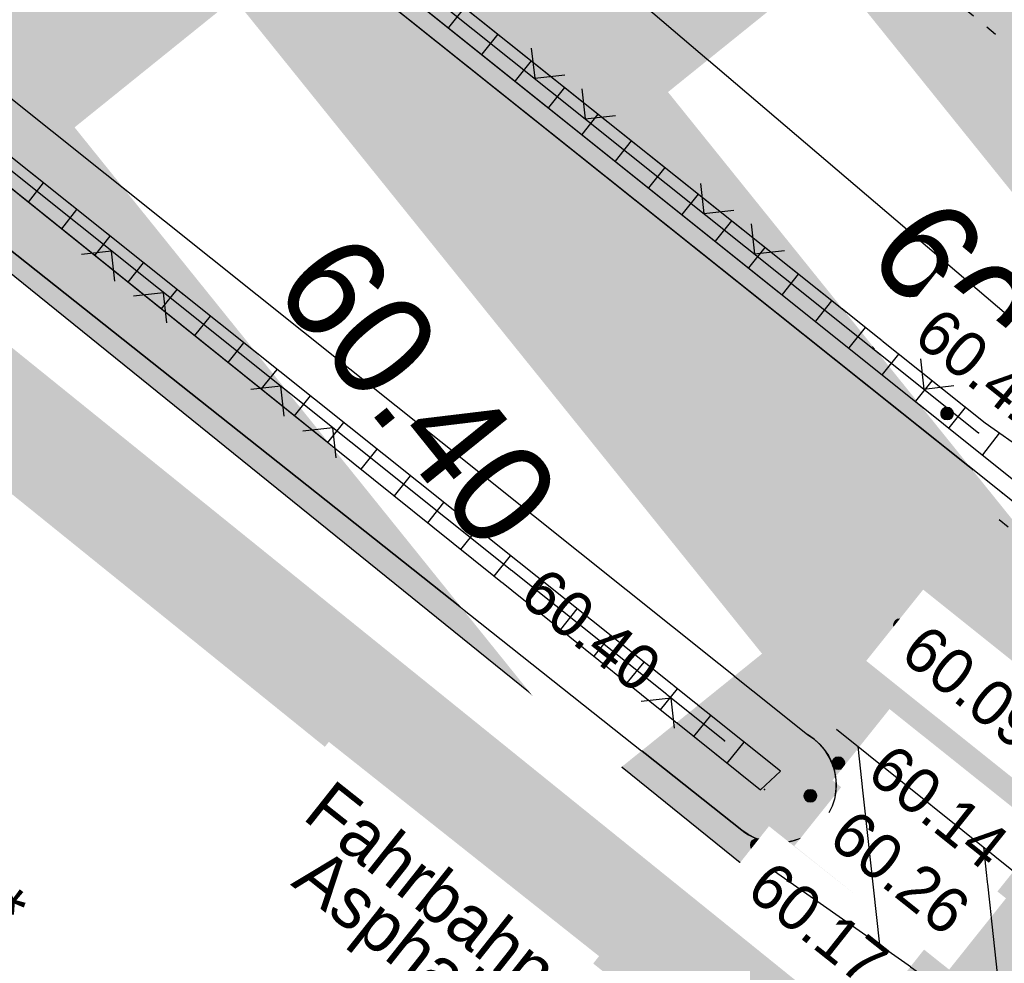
# Model space of a CAD drawing. Header units: millimetres. Extents: x 32365810 to 32368499, y 5620272 to 5622478.
# Tile 118 of 249: x 32366668.85 to 32366677.49, y 5620662.45 to 5620670.73. Entities that reach past the tile are written whole.
import ezdxf

# ---------------------------------------------------------------- set-up
doc = ezdxf.new("R2010")
doc.units = ezdxf.units.MM
for name, pattern in [('1000.100', [0]), ('1000.104', [0.225, 0.075, -0.15]), ('1000.110', [0]), ('1000.196', [0.225, 0.075, -0.15]), ('1000.210', [0]), ('1000.300', [0]), ('GELTUNGSBEREICH', [8.5, 7, -1.5])]:
    doc.linetypes.add(name, pattern=pattern)
doc.layers.get('0').update_dxf_attribs({"color": 1, "linetype": 'CONTINUOUS'})
for name, color, linetype in [('_K_Höhen_ gemessen (NHN)', 251, 'CONTINUOUS'), ('_K_Siedlungsflächen - Bauwerke u. Einrichtungen', 251, 'CONTINUOUS'), ('_K_Topographie_ örtl. Aufnahme', 251, 'CONTINUOUS'), ('GELTUNGSBEREICH_B', 7, 'CONTINUOUS'), ('UMGR_GELTUNGSBEREICH', 7, 'CONTINUOUS'), ('UMGR_STRASSENVERKEHRSFLÄCHE', 7, 'CONTINUOUS')]:
    doc.layers.add(name, color=color, linetype=linetype)
for name, color, linetype, transparency in [('Beschriftung Kanalbestand (AMT 66)', 7, 'CONTINUOUS', 0.75), ('Beschriftung Topographie', 7, 'CONTINUOUS', 0.75), ('EFB-_ Dachhöhen Bestandsgebäude (NHN)', 7, 'CONTINUOUS', 0.75), ('Fahrbahnmarkierung', 7, 'CONTINUOUS', 0.75), ('Höhen_ gemessen (NHN)', 7, 'CONTINUOUS', 0.75), ('Höhentexte_ gemessen (NHN)', 7, 'CONTINUOUS', 0.75), ('Leitungen Kanalbestand (AMT 66)', 7, 'CONTINUOUS', 0.75), ('Siedlungsflächen - Bauwerke u. Einrichtungen', 51, 'CONTINUOUS', 0.75), ('Topgraphie_ weitere örtliche Aufnahme', 7, 'CONTINUOUS', 0.75), ('Topographie_ örtl. Aufnahme', 7, 'CONTINUOUS', 0.75)]:
    doc.layers.add(name, color=color, linetype=linetype, transparency=transparency)
doc.layers.add('STRASSENVERKEHRSFLÄCHE_FA', color=7, linetype='CONTINUOUS', true_color=0xfff5bf)
doc.styles.add('Beschriftung Topographie_ blau', font='GOTHIC.TTF')
doc.styles.add('Höhe NHN_ gemessen_ blau', font='GOTHIC.TTF')
doc.styles.add('Höhe NHN_ gemessen_ schwarz', font='GOTHIC.TTF')
doc.styles.add('Kanal Mischwasser_ Beschriftung allgemein_ dünn_ lila', font='GOTHIC.TTF')

# ---------------------------------------------------------------- blocks, each defined once
blk = doc.blocks.new('*X1420')
at = {"color": 142, "linetype": '1000.100', "lineweight": 25, "true_color": 0x0087cd}
for p, q in [((32366169.992913, 5622030.917196), (32366169.855471, 5622030.744725)), ((32366170.285913, 5622030.683367), (32366170.148224, 5622030.510587)), ((32366170.578914, 5622030.449537), (32366170.440978, 5622030.276449)), ((32366170.871913, 5622030.215707), (32366170.733731, 5622030.04231)), ((32366171.164913, 5622029.981877), (32366171.026485, 5622029.808171)), ((32366171.457912, 5622029.748048), (32366171.319239, 5622029.574033)), ((32366171.750913, 5622029.514218), (32366171.611992, 5622029.339894)), ((32366172.043912, 5622029.280388), (32366171.904746, 5622029.105755)), ((32366172.336912, 5622029.046558), (32366172.1975, 5622028.871617)), ((32366172.629912, 5622028.812728), (32366172.490254, 5622028.637477)), ((32366172.922912, 5622028.578898), (32366172.783008, 5622028.403338)), ((32366173.215911, 5622028.345068), (32366173.075762, 5622028.1692)), ((32366173.508912, 5622028.111238), (32366173.368515, 5622027.935061)), ((32366173.801912, 5622027.877408), (32366173.661269, 5622027.700921)), ((32366174.094912, 5622027.643578), (32366173.954023, 5622027.466783)), ((32366174.387912, 5622027.409747), (32366174.246777, 5622027.232644)), ((32366174.680912, 5622027.175917), (32366174.539531, 5622026.998504)), ((32366174.973912, 5622026.942087), (32366174.832285, 5622026.764366)), ((32366175.266912, 5622026.708257), (32366175.125038, 5622026.530226)), ((32366175.559912, 5622026.474426), (32366175.417792, 5622026.296087)), ((32366175.852912, 5622026.240596), (32366175.710546, 5622026.061948)), ((32366176.145913, 5622026.006765), (32366176.003301, 5622025.827809)), ((32366176.438912, 5622025.772935), (32366176.296055, 5622025.593669)), ((32366176.731913, 5622025.539104), (32366176.588809, 5622025.35953)), ((32366177.024913, 5622025.305274), (32366176.881563, 5622025.12539)), ((32366177.317913, 5622025.071443), (32366177.174317, 5622024.891251)), ((32366177.616854, 5622024.844754), (32366177.46966, 5622024.655041)), ((32366177.923678, 5622024.629049), (32366177.731322, 5622024.445768))]:
    blk.add_line(p, q, dxfattribs=at)
blk = doc.blocks.new('*X1421')
at = {"color": 142, "linetype": '1000.100', "lineweight": 25, "true_color": 0x0087cd}
for p, q in [((32366167.345519, 5622028.279409), (32366167.474472, 5622028.440975)), ((32366167.637496, 5622028.045015), (32366167.76717, 5622028.207483)), ((32366167.929474, 5622027.810621), (32366168.059868, 5622027.973991)), ((32366168.221452, 5622027.576226), (32366168.352564, 5622027.740498)), ((32366168.51343, 5622027.341832), (32366168.645262, 5622027.507005)), ((32366168.805408, 5622027.107438), (32366168.937959, 5622027.273513)), ((32366169.097385, 5622026.873043), (32366169.230657, 5622027.040021)), ((32366169.389362, 5622026.638649), (32366169.523354, 5622026.806527)), ((32366169.68134, 5622026.404255), (32366169.816051, 5622026.573035)), ((32366169.973318, 5622026.16986), (32366170.108749, 5622026.339543)), ((32366170.265296, 5622025.935466), (32366170.401447, 5622026.10605)), ((32366170.557274, 5622025.701071), (32366170.694144, 5622025.872557)), ((32366170.849255, 5622025.466674), (32366170.987278, 5622025.638716)), ((32366171.141231, 5622025.23228), (32366171.279977, 5622025.405222)), ((32366171.433208, 5622024.997886), (32366171.572675, 5622025.171729)), ((32366171.725185, 5622024.763492), (32366171.865373, 5622024.938235)), ((32366172.017162, 5622024.529098), (32366172.158072, 5622024.704741)), ((32366172.309138, 5622024.294705), (32366172.450771, 5622024.471247)), ((32366172.601115, 5622024.060311), (32366172.74347, 5622024.237753)), ((32366172.893093, 5622023.825917), (32366173.036168, 5622024.00426)), ((32366173.185069, 5622023.591523), (32366173.328867, 5622023.770766)), ((32366173.477046, 5622023.357129), (32366173.621566, 5622023.537272)), ((32366173.769023, 5622023.122735), (32366173.914265, 5622023.303778)), ((32366174.060999, 5622022.888341), (32366174.206964, 5622023.070284)), ((32366174.352976, 5622022.653947), (32366174.499662, 5622022.836789)), ((32366174.644953, 5622022.419552), (32366174.792362, 5622022.603294)), ((32366174.936931, 5622022.185159), (32366175.085061, 5622022.3698)), ((32366175.228907, 5622021.950765), (32366175.37776, 5622022.136306)), ((32366175.520489, 5622021.716687), (32366175.698282, 5622021.880617))]:
    blk.add_line(p, q, dxfattribs=at)
blk = doc.blocks.new('S1000.97')
at = {"color": 0, "lineweight": -2}
for p, q in [((-0.5, 0.5), (0, 0)), ((0, 0), (0.5, 0.5))]:
    blk.add_line(p, q, dxfattribs=at)
blk = doc.blocks.new('S1000.15')
at = {"color": 0, "lineweight": -2}
for p, q in [((-0.5, 0.05), (-0.485, 0.1)), ((0.495, 0.05), (-0.5, 0.05)), ((-0.5, -0.05), (-0.5, 0)), ((-0.5, 0), (0.5, 0)), ((-0.485, 0.1), (0.49, 0.1)), ((-0.475, 0.15), (-0.455, 0.2)), ((0.475, 0.15), (-0.475, 0.15)), ((-0.455, 0.2), (0.455, 0.2)), ((-0.43, 0.25), (-0.4, 0.3)), ((0.43, 0.25), (-0.43, 0.25)), ((-0.4, 0.3), (0.395, 0.3)), ((-0.355, 0.35), (-0.295, 0.4)), ((0.36, 0.35), (-0.355, 0.35)), ((-0.295, 0.4), (0.3, 0.4)), ((0.22, 0.45), (-0.215, 0.45)), ((0.3, 0.4), (0.22, 0.45)), ((0.395, 0.3), (0.36, 0.35)), ((0.455, 0.2), (0.43, 0.25)), ((0.49, 0.1), (0.475, 0.15)), ((0.5, 0), (0.495, 0.05)), ((0.495, -0.05), (-0.5, -0.05)), ((-0.475, -0.15), (-0.49, -0.1)), ((-0.49, -0.1), (0.485, -0.1)), ((0.475, -0.15), (-0.475, -0.15)), ((-0.43, -0.25), (-0.455, -0.2)), ((-0.455, -0.2), (0.46, -0.2)), ((0.425, -0.25), (-0.43, -0.25)), ((-0.355, -0.35), (-0.4, -0.3)), ((-0.4, -0.3), (0.395, -0.3)), ((0.345, -0.35), (-0.355, -0.35)), ((-0.205, -0.45), (-0.29, -0.4)), ((-0.29, -0.4), (0.285, -0.4)), ((0.2, -0.45), (-0.205, -0.45)), ((0.285, -0.4), (0.345, -0.35)), ((0.395, -0.3), (0.425, -0.25)), ((0.46, -0.2), (0.475, -0.15)), ((0.485, -0.1), (0.495, -0.05))]:
    blk.add_line(p, q, dxfattribs=at)
blk.add_circle((0, 0), 0.5, dxfattribs=at)
blk = doc.blocks.new('*X977')
at = {"color": 253, "linetype": '1000.210', "lineweight": 25, "true_color": 0x999999}
for p, q in [((32366176.568608, 5622020.355713), (32366176.377248, 5622022.097844)), ((32366177.658778, 5622019.589572), (32366177.480455, 5622021.213008)), ((32366178.748947, 5622018.823431), (32366178.583663, 5622020.328173)), ((32366179.839117, 5622018.05729), (32366179.68687, 5622019.443337)), ((32366180.929286, 5622017.29115), (32366180.790077, 5622018.558502)), ((32366182.019456, 5622016.525009), (32366181.893284, 5622017.673666)), ((32366183.109625, 5622015.758868), (32366182.996492, 5622016.788831))]:
    blk.add_line(p, q, dxfattribs=at)
blk = doc.blocks.new('*X997')
at = {"color": 142, "linetype": '1000.100', "lineweight": 25, "true_color": 0x0087cd}
for p, q in [((32366172.922912, 5622028.578898), (32366172.783008, 5622028.403338)), ((32366173.215911, 5622028.345068), (32366173.075762, 5622028.1692)), ((32366173.508912, 5622028.111238), (32366173.368515, 5622027.935061)), ((32366173.801912, 5622027.877408), (32366173.661269, 5622027.700921)), ((32366174.094912, 5622027.643578), (32366173.954023, 5622027.466783)), ((32366174.387912, 5622027.409747), (32366174.246777, 5622027.232644)), ((32366174.680912, 5622027.175917), (32366174.539531, 5622026.998504)), ((32366174.973912, 5622026.942087), (32366174.832285, 5622026.764366)), ((32366175.266912, 5622026.708257), (32366175.125038, 5622026.530226)), ((32366175.559912, 5622026.474426), (32366175.417792, 5622026.296087)), ((32366175.852912, 5622026.240596), (32366175.710546, 5622026.061948)), ((32366176.145913, 5622026.006765), (32366176.003301, 5622025.827809)), ((32366176.438912, 5622025.772935), (32366176.296055, 5622025.593669)), ((32366176.731913, 5622025.539104), (32366176.588809, 5622025.35953)), ((32366177.024913, 5622025.305274), (32366176.881563, 5622025.12539)), ((32366177.317913, 5622025.071443), (32366177.174317, 5622024.891251)), ((32366177.616854, 5622024.844754), (32366177.46966, 5622024.655041))]:
    blk.add_line(p, q, dxfattribs=at)
blk = doc.blocks.new('*X1018')
at = {"color": 142, "linetype": '1000.100', "lineweight": 25, "true_color": 0x0087cd}
for p, q in [((32366169.097385, 5622026.873043), (32366169.230657, 5622027.040021)), ((32366169.389362, 5622026.638649), (32366169.523354, 5622026.806527)), ((32366169.68134, 5622026.404255), (32366169.816051, 5622026.573035)), ((32366169.973318, 5622026.16986), (32366170.108749, 5622026.339543)), ((32366170.265296, 5622025.935466), (32366170.401447, 5622026.10605)), ((32366170.557274, 5622025.701071), (32366170.694144, 5622025.872557)), ((32366170.849255, 5622025.466674), (32366170.987278, 5622025.638716)), ((32366171.141231, 5622025.23228), (32366171.279977, 5622025.405222)), ((32366171.433208, 5622024.997886), (32366171.572675, 5622025.171729)), ((32366171.725185, 5622024.763492), (32366171.865373, 5622024.938235)), ((32366172.017162, 5622024.529098), (32366172.158072, 5622024.704741)), ((32366172.309138, 5622024.294705), (32366172.450771, 5622024.471247)), ((32366172.601115, 5622024.060311), (32366172.74347, 5622024.237753)), ((32366172.893093, 5622023.825917), (32366173.036168, 5622024.00426)), ((32366173.185069, 5622023.591523), (32366173.328867, 5622023.770766)), ((32366173.477046, 5622023.357129), (32366173.621566, 5622023.537272)), ((32366173.769023, 5622023.122735), (32366173.914265, 5622023.303778)), ((32366174.060999, 5622022.888341), (32366174.206964, 5622023.070284)), ((32366174.352976, 5622022.653947), (32366174.499662, 5622022.836789)), ((32366174.644953, 5622022.419552), (32366174.792362, 5622022.603294)), ((32366174.936931, 5622022.185159), (32366175.085061, 5622022.3698)), ((32366175.228907, 5622021.950765), (32366175.37776, 5622022.136306)), ((32366175.520489, 5622021.716687), (32366175.698282, 5622021.880617))]:
    blk.add_line(p, q, dxfattribs=at)

msp = doc.modelspace()

# ---------------------------------------------------------------- hatches: boundary and pattern name
at = {"layer": 'STRASSENVERKEHRSFLÄCHE_FA', "true_color": 0xffd24a}
h = msp.add_hatch(color=41, dxfattribs=at)
h.paths.add_polyline_path([(32366700.8124, 5620642.6373), (32366709.3434, 5620645.2997), (32366744.9347, 5620656.4069), (32366800.8444, 5620673.8552), (32366814.2381, 5620678.035), (32366812.5253, 5620684.4894), (32366790.9586, 5620765.7636), (32366786.667, 5620779.0544), (32366782.4139, 5620794.2429), (32366771.6023, 5620788.1626), (32366758.5589, 5620780.9406), (32366707.2076, 5620751.9562), (32366691.6079, 5620737.5607), (32366678.0512, 5620726.0474), (32366655.2998, 5620707.9646), (32366642.99, 5620700.236), (32366635.3128, 5620695.5014)], flags=0)
edge = h.paths.add_edge_path(flags=0)
edge.add_line((32366743.1711, 5620661.7327), (32366743.7253, 5620660.059))
edge.add_line((32366743.7253, 5620660.059), (32366743.4584, 5620659.9787))
edge.add_line((32366743.4584, 5620659.9787), (32366724.4254, 5620654.2297))
edge.add_line((32366724.4254, 5620654.2297), (32366712.3064, 5620650.5087))
edge.add_line((32366712.3064, 5620650.5087), (32366710.8764, 5620650.0467))
edge.add_line((32366710.8764, 5620650.0467), (32366706.0504, 5620648.5787))
edge.add_arc((32366704.0033, 5620654.9557), 6.6976, 283.31801, 287.79716, ccw=False)
edge.add_line((32366705.5462, 5620648.4383), (32366698.4244, 5620654.3247))
edge.add_line((32366698.4244, 5620654.3247), (32366697.0404, 5620655.4727))
edge.add_line((32366697.0404, 5620655.4727), (32366693.2054, 5620658.6537))
edge.add_line((32366693.2054, 5620658.6537), (32366688.7664, 5620662.3357))
edge.add_line((32366688.7664, 5620662.3357), (32366681.0714, 5620668.6207))
edge.add_line((32366681.0714, 5620668.6207), (32366678.0124, 5620671.1457))
edge.add_line((32366678.0124, 5620671.1457), (32366674.9514, 5620673.6697))
edge.add_line((32366674.9514, 5620673.6697), (32366671.8604, 5620676.2197))
edge.add_line((32366671.8604, 5620676.2197), (32366667.7294, 5620679.6287))
edge.add_line((32366667.7294, 5620679.6287), (32366654.8644, 5620689.7847))
edge.add_line((32366654.8644, 5620689.7847), (32366649.8944, 5620695.9817))
edge.add_line((32366649.8944, 5620695.9817), (32366658.9674, 5620703.3057))
edge.add_line((32366658.9674, 5620703.3057), (32366659.3444, 5620702.8397))
edge.add_line((32366659.3444, 5620702.8397), (32366668.3894, 5620710.0337))
edge.add_line((32366668.3894, 5620710.0337), (32366674.3954, 5620714.7477))
edge.add_line((32366674.3954, 5620714.7477), (32366678.8874, 5620718.2717))
edge.add_line((32366678.8874, 5620718.2717), (32366679.9164, 5620719.0797))
edge.add_line((32366679.9164, 5620719.0797), (32366682.4064, 5620721.0717))
edge.add_line((32366682.4064, 5620721.0717), (32366687.0664, 5620724.7687))
edge.add_line((32366687.0664, 5620724.7687), (32366692.1044, 5620728.9537))
edge.add_line((32366692.1044, 5620728.9537), (32366695.9746, 5620732.0896))
edge.add_line((32366695.9746, 5620732.0896), (32366701.9094, 5620736.8967))
edge.add_line((32366701.9094, 5620736.8967), (32366705.5984, 5620739.8857))
edge.add_line((32366705.5984, 5620739.8857), (32366707.1144, 5620741.1137))
edge.add_line((32366707.1144, 5620741.1137), (32366709.6784, 5620743.1907))
edge.add_line((32366709.6784, 5620743.1907), (32366711.2314, 5620744.4487))
edge.add_line((32366711.2314, 5620744.4487), (32366709.9014, 5620746.7797))
edge.add_line((32366709.9014, 5620746.7797), (32366714.0414, 5620748.9907))
edge.add_line((32366714.0414, 5620748.9907), (32366720.1184, 5620752.2367))
edge.add_line((32366720.1184, 5620752.2367), (32366735.2664, 5620760.3277))
edge.add_line((32366735.2664, 5620760.3277), (32366742.5764, 5620764.2317))
edge.add_line((32366742.5764, 5620764.2317), (32366745.6674, 5620765.8827))
edge.add_line((32366745.6674, 5620765.8827), (32366748.3894, 5620767.3367))
edge.add_line((32366748.3894, 5620767.3367), (32366756.7024, 5620771.8807))
edge.add_line((32366756.7024, 5620771.8807), (32366764.5794, 5620776.1867))
edge.add_line((32366764.5794, 5620776.1867), (32366766.3304, 5620772.5527))
edge.add_line((32366766.3304, 5620772.5527), (32366774.3714, 5620775.5927))
edge.add_line((32366774.3714, 5620775.5927), (32366779.2794, 5620762.4097))
edge.add_line((32366779.2794, 5620762.4097), (32366782.3304, 5620749.7737))
edge.add_line((32366782.3304, 5620749.7737), (32366791.8204, 5620710.4577))
edge.add_line((32366791.8204, 5620710.4577), (32366791.8854, 5620710.1857))
edge.add_line((32366791.8854, 5620710.1857), (32366793.4664, 5620703.7797))
edge.add_line((32366793.4664, 5620703.7797), (32366795.2334, 5620696.6167))
edge.add_line((32366795.2334, 5620696.6167), (32366799.3534, 5620680.1717))
edge.add_line((32366799.3534, 5620680.1717), (32366785.7934, 5620675.7267))
edge.add_line((32366785.7934, 5620675.7267), (32366779.8604, 5620673.8367))
edge.add_line((32366779.8604, 5620673.8367), (32366773.8814, 5620671.8937))
edge.add_line((32366773.8814, 5620671.8937), (32366767.9134, 5620669.9547))
edge.add_line((32366767.9134, 5620669.9547), (32366743.1711, 5620661.7327))

# ---------------------------------------------------------------- linework, layer by layer
at = {"layer": '_K_Siedlungsflächen - Bauwerke u. Einrichtungen'}
msp.add_point((32366675.3814, 5620663.9727), dxfattribs=at)
at = {"layer": '_K_Topographie_ örtl. Aufnahme', "linetype": '1000.110'}
for p, q in [((32366669.4701, 5620673.3222), (32366677.2607, 5620667.1018)), ((32366675.0319, 5620664.4006), (32366667.2416, 5620670.6209))]:
    msp.add_line(p, q, dxfattribs=at)
at = {"layer": '_K_Topographie_ örtl. Aufnahme', "linetype": '1000.100'}
for p, q in [((32366667.558, 5620671.0045), (32366675.7596, 5620664.4552)), ((32366675.1822, 5620663.6171), (32366666.8879, 5620670.1922))]:
    msp.add_line(p, q, dxfattribs=at)
for points in [[(32366669.3929, 5620673.2287), (32366677.5566, 5620666.6996), (32366677.7491, 5620666.8829), (32366677.3172, 5620667.1866), (32366669.5331, 5620673.3986)], [(32366669.289, 5620673.1027), (32366677.4693, 5620666.572), (32366689.9294, 5620656.5757), (32366695.5464, 5620652.1047)], [(32366667.1699, 5620670.534), (32366675.3457, 5620663.9707), (32366675.5234, 5620664.1346), (32366667.3014, 5620670.6935)]]:
    msp.add_lwpolyline(points, dxfattribs=at)
at = {"layer": '_K_Topographie_ örtl. Aufnahme', "linetype": '1000.104'}
msp.add_lwpolyline([(32366695.4219, 5620651.9482), (32366689.8046, 5620656.4194), (32366677.3442, 5620666.4161)], dxfattribs=at)
at = {"layer": '_K_Topographie_ örtl. Aufnahme', "linetype": '1000.100'}
msp.add_arc((32366675.5007, 5620664.0156), 0.5101, 231.36989, 59.50769, dxfattribs=at)
at = {"layer": '_K_Topographie_ örtl. Aufnahme'}
msp.add_point((32366675.9468, 5620663.7682), dxfattribs=at)
at = {"layer": 'EFB-_ Dachhöhen Bestandsgebäude (NHN)', "color": 7, "linetype": '1000.196', "lineweight": 25}
msp.add_line((32366674.4395, 5620673.0488), (32366677.5005, 5620670.5248), dxfattribs=at)
at = {"layer": 'GELTUNGSBEREICH_B', "linetype": 'GELTUNGSBEREICH', "ltscale": 0.5, "const_width": 1, "flags": 128}
msp.add_lwpolyline([(32366700.6002, 5620641.5235), (32366709.6413, 5620644.3451), (32366745.2326, 5620655.4523), (32366801.1423, 5620672.9006), (32366815.4503, 5620677.3658), (32366813.4919, 5620684.7459), (32366791.9183, 5620766.0457), (32366787.6247, 5620779.343), (32366783.0335, 5620795.7387), (32366771.115, 5620789.0359), (32366758.0709, 5620781.8134), (32366706.6149, 5620752.7699), (32366690.9449, 5620738.3095), (32366677.4162, 5620726.8201), (32366654.7211, 5620708.782), (32366642.4616, 5620701.0851), (32366633.5851, 5620695.6108)], close=True, dxfattribs=at)
at = {"layer": 'Siedlungsflächen - Bauwerke u. Einrichtungen', "color": 7, "true_color": 0xffffff}
msp.add_point((32366675.3814, 5620663.9727), dxfattribs=at)
at = {"layer": 'Topgraphie_ weitere örtliche Aufnahme', "color": 7, "true_color": 0xffffff}
msp.add_point((32366675.0319, 5620664.4006, 60.266), dxfattribs=at)
at = {"layer": 'Topographie_ örtl. Aufnahme', "color": 142, "linetype": '1000.100', "lineweight": 25, "true_color": 0x0087cd}
msp.add_line((32366675.3457, 5620663.9707, 60.255), (32366675.5234, 5620664.1346, 60.24), dxfattribs=at)
msp.add_polyline3d([(32366675.9468, 5620663.7682, 60.158), (32366675.9098, 5620663.7109, 60.1576), (32366675.8655, 5620663.6591, 60.1572), (32366675.8148, 5620663.6136, 60.1568), (32366675.7583, 5620663.5753, 60.1565), (32366675.6973, 5620663.5449, 60.1561), (32366675.6328, 5620663.5229, 60.1557), (32366675.5659, 5620663.5097, 60.1553), (32366675.4979, 5620663.5055, 60.1549), (32366675.4299, 5620663.5104, 60.1545), (32366675.3632, 5620663.5244, 60.1542), (32366675.2989, 5620663.5471, 60.1538), (32366675.2382, 5620663.5782, 60.1534), (32366675.1822, 5620663.6171, 60.153)], dxfattribs=at)
at = {"layer": 'Topographie_ örtl. Aufnahme', "color": 7, "true_color": 0xffffff}
msp.add_point((32366675.1822, 5620663.6171, 60.153), dxfattribs=at)
at = {"layer": 'UMGR_GELTUNGSBEREICH'}
msp.add_lwpolyline([(32366700.8124, 5620642.6373), (32366709.3434, 5620645.2997), (32366744.9347, 5620656.4069), (32366800.8444, 5620673.8552), (32366814.2381, 5620678.035), (32366812.5253, 5620684.4894), (32366790.9586, 5620765.7636), (32366786.667, 5620779.0544), (32366782.4139, 5620794.2429), (32366771.6023, 5620788.1626), (32366758.5589, 5620780.9406), (32366707.2076, 5620751.9562), (32366691.6079, 5620737.5607), (32366678.0512, 5620726.0474), (32366655.2998, 5620707.9646), (32366642.99, 5620700.236), (32366635.3128, 5620695.5014)], close=True, dxfattribs=at)
at = {"layer": 'UMGR_STRASSENVERKEHRSFLÄCHE'}
msp.add_lwpolyline([(32366700.8124, 5620642.6373), (32366709.3434, 5620645.2997), (32366744.9347, 5620656.4069), (32366800.8444, 5620673.8552), (32366814.2381, 5620678.035), (32366812.5253, 5620684.4894), (32366790.9586, 5620765.7636), (32366786.667, 5620779.0544), (32366782.4139, 5620794.2429), (32366771.6023, 5620788.1626), (32366758.5589, 5620780.9406), (32366707.2076, 5620751.9562), (32366691.6079, 5620737.5607), (32366678.0512, 5620726.0474), (32366655.2998, 5620707.9646), (32366642.99, 5620700.236), (32366635.3128, 5620695.5014), (32366700.8124, 5620642.6373)], close=True, dxfattribs=at)

# ---------------------------------------------------------------- block references
at = {"layer": '_K_Höhen_ gemessen (NHN)', "xscale": 0.1125, "yscale": 0.1125, "zscale": 0.1125}
for p in [(32366676.9844, 5620667.2711), (32366674.5906, 5620664.8168), (32366675.318, 5620663.4865)]:
    msp.add_blockref('S1000.15', p, dxfattribs=at)
at = {"layer": '_K_Topographie_ örtl. Aufnahme'}
for name in ['*X1420', '*X1421']:
    msp.add_blockref(name, (499.8254, -1357.7463), dxfattribs=at)
for p, xscale, yscale, zscale, rotation in [((32366673.3654, 5620670.212), 0.375, 0.375, 0.375, 321.394190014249), ((32366674.8502, 5620669.0265), 0.375, 0.375, 0.375, 321.394190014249), ((32366669.652, 5620668.6963), 0.3750000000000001, 0.3750000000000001, 0.3750000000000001, 141.394418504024), ((32366676.335, 5620667.841), 0.375, 0.375, 0.375, 321.394190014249), ((32366671.1367, 5620667.5108), 0.3750000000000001, 0.3750000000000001, 0.3750000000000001, 141.394418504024), ((32366672.6215, 5620666.3252), 0.3750000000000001, 0.3750000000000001, 0.3750000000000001, 141.394418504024), ((32366674.1063, 5620665.1397), 0.3750000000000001, 0.3750000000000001, 0.3750000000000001, 141.394418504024)]:
    msp.add_blockref('S1000.97', p, dxfattribs=dict(at, xscale=xscale, yscale=yscale, zscale=zscale, rotation=rotation))
at = {"layer": 'Höhen_ gemessen (NHN)', "color": 7, "lineweight": 18, "xscale": 0.1125, "yscale": 0.1125, "zscale": 0.1125}
for p in [(32366676.5709, 5620665.4148, 60.087), (32366674.5906, 5620664.8168, 60.398), (32366676.0305, 5620664.204, 60.137), (32366675.7848, 5620663.9178, 60.257), (32366675.318, 5620663.4865, 60.168)]:
    msp.add_blockref('S1000.15', p, dxfattribs=at)
at = {"layer": 'Topographie_ örtl. Aufnahme', "color": 7, "lineweight": 25, "xscale": 0.3750000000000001, "yscale": 0.3750000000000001, "zscale": 0.3750000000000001}
for p, rotation in [((32366673.8097, 5620669.8573, 60.1693), 321.394190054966), ((32366675.2944, 5620668.6718, 60.1541), 321.394190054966), ((32366670.1087, 5620668.3316, 60.2923), 141.394418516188), ((32366673.0783, 5620665.9606, 60.2764), 141.394418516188)]:
    msp.add_blockref('S1000.97', p, dxfattribs=dict(at, rotation=rotation))

# ---------------------------------------------------------------- next in the draw order: texts
at = {"layer": '_K_Höhen_ gemessen (NHN)', "char_height": 0.9, "width": 6.480353, "attachment_point": 8, "rotation": 308.86333, "line_spacing_factor": 0.69, "style": 'Höhe NHN_ gemessen_ schwarz', "bg_fill": 2}
for s, insert in [('60.41', (32366677.1913, 5620667.4923)), ('60.40', (32366671.9839, 5620667.1826))]:
    msp.add_mtext(s, dxfattribs=dict(at, insert=insert))
at = {"layer": 'Beschriftung Kanalbestand (AMT 66)', "color": 200, "lineweight": 25, "true_color": 0xd600ff, "insert": (32366667.4082, 5620663.9429), "char_height": 0.45, "attachment_point": 5, "rotation": 321.71459, "line_spacing_factor": 0.69, "style": 'Kanal Mischwasser_ Beschriftung allgemein_ dünn_ lila', "bg_fill": 2}
msp.add_mtext('DN 300 STZ*', dxfattribs=at)
at = {"layer": 'Beschriftung Topographie', "color": 142, "lineweight": 25, "true_color": 0x0087cd, "insert": (32366672.2622, 5620662.8426), "char_height": 0.45, "attachment_point": 5, "rotation": 321.59537, "line_spacing_factor": 0.69, "style": 'Beschriftung Topographie_ blau', "bg_fill": 2}
msp.add_mtext('Fahrbahn\\PAsphalt', dxfattribs=at)
at = {"layer": 'Höhentexte_ gemessen (NHN)', "color": 142, "lineweight": 25, "true_color": 0x0087cd, "char_height": 0.4, "line_spacing_factor": 0.69, "style": 'Höhe NHN_ gemessen_ blau', "bg_fill": 2}
for s, insert, attachment_point, rotation in [('60.40', (32366674.3849, 5620664.9561), 6, 321.60173), ('60.14', (32366676.2574, 5620664.0808), 7, 321.39018), ('60.17', (32366675.454, 5620663.3703), 1, 321.59932)]:
    msp.add_mtext(s, dxfattribs=dict(at, insert=insert, attachment_point=attachment_point, rotation=rotation))

# ---------------------------------------------------------------- next in the draw order: linework, layer by layer
at = {"layer": 'Topgraphie_ weitere örtliche Aufnahme', "color": 7, "true_color": 0xffffff}
msp.add_point((32366677.2607, 5620667.1018, 60.134), dxfattribs=at)
at = {"layer": 'Topographie_ örtl. Aufnahme', "color": 142, "linetype": '1000.110', "lineweight": 25, "true_color": 0x0087cd}
msp.add_line((32366675.0319, 5620664.4006, 60.266), (32366650.3377, 5620684.1177, 60.398), dxfattribs=at)
at = {"layer": 'Topographie_ örtl. Aufnahme', "color": 142, "linetype": '1000.100', "lineweight": 25, "true_color": 0x0087cd}
for p, q in [((32366675.5234, 5620664.1346, 60.24), (32366650.4986, 5620684.0975, 60.394)), ((32366662.8852, 5620673.9736, 60.146), (32366675.3457, 5620663.9707, 60.255)), ((32366665.595, 5620671.2172, 60.053), (32366675.1822, 5620663.6171, 60.153)), ((32366667.558, 5620671.0045, 59.0591), (32366675.7596, 5620664.4552, 60.12))]:
    msp.add_line(p, q, dxfattribs=at)
at = {"layer": 'Topographie_ örtl. Aufnahme', "color": 7, "true_color": 0xffffff}
msp.add_point((32366677.4693, 5620666.572, 60.014), dxfattribs=at)

# ---------------------------------------------------------------- next in the draw order: block references
at = {"layer": 'Höhen_ gemessen (NHN)', "color": 7, "lineweight": 18, "xscale": 0.1125, "yscale": 0.1125, "zscale": 0.1125}
msp.add_blockref('S1000.15', (32366676.9844, 5620667.2711, 60.406), dxfattribs=at)
at = {"layer": 'Topographie_ örtl. Aufnahme', "color": 7, "true_color": 0xffffff}
msp.add_blockref('*X1018', (499.8254, -1357.7463), dxfattribs=at)
at = {"layer": 'Topographie_ örtl. Aufnahme', "color": 7, "lineweight": 25, "xscale": 0.3750000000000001, "yscale": 0.3750000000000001, "zscale": 0.3750000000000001, "rotation": 141.394418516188}
for p in [(32366671.5935, 5620667.1461, 60.2844), (32366674.563, 5620664.775, 60.2685)]:
    msp.add_blockref('S1000.97', p, dxfattribs=at)

# ---------------------------------------------------------------- next in the draw order: texts
at = {"layer": 'Höhentexte_ gemessen (NHN)', "color": 142, "lineweight": 25, "true_color": 0x0087cd, "char_height": 0.4, "attachment_point": 4, "line_spacing_factor": 0.69, "style": 'Höhe NHN_ gemessen_ blau', "bg_fill": 2}
for s, insert, rotation in [('60.09', (32366676.6792, 5620665.2871), 321.37036), ('60.26', (32366676.0479, 5620663.664), 321.39022)]:
    msp.add_mtext(s, dxfattribs=dict(at, insert=insert, rotation=rotation))

# ---------------------------------------------------------------- next in the draw order: linework, layer by layer
at = {"layer": 'Fahrbahnmarkierung', "color": 253, "linetype": '1000.210', "lineweight": 25, "true_color": 0x999999}
for p, q in [((32366676.0133, 5620664.5034), (32366683.7558, 5620658.2935)), ((32366675.4712, 5620663.2579), (32366683.3461, 5620657.7237))]:
    msp.add_line(p, q, dxfattribs=at)
at = {"layer": 'Topgraphie_ weitere örtliche Aufnahme', "color": 142, "linetype": '1000.104', "lineweight": 25, "true_color": 0x0087cd}
msp.add_line((32366689.8046, 5620656.4194), (32366677.3442, 5620666.4161), dxfattribs=at)
at = {"layer": 'Topographie_ örtl. Aufnahme', "color": 142, "linetype": '1000.100', "lineweight": 25, "true_color": 0x0087cd}
msp.add_line((32366689.9294, 5620656.5757, 60.2), (32366677.4693, 5620666.572, 60.014), dxfattribs=at)
msp.add_polyline3d([(32366675.7596, 5620664.4552, 60.12), (32366675.8138, 5620664.4183, 60.1232), (32366675.863, 5620664.3748, 60.1263), (32366675.9061, 5620664.3253, 60.1295), (32366675.9425, 5620664.2707, 60.1327), (32366675.9716, 5620664.2118, 60.1358), (32366675.9929, 5620664.1498, 60.139), (32366676.006, 5620664.0855, 60.1422), (32366676.0108, 5620664.02, 60.1453), (32366676.0071, 5620663.9545, 60.1485), (32366675.9951, 5620663.8899, 60.1517), (32366675.9749, 5620663.8275, 60.1548), (32366675.9468, 5620663.7682, 60.158)], dxfattribs=at)

# ---------------------------------------------------------------- next in the draw order: block references
at = {"layer": 'Fahrbahnmarkierung', "color": 7, "true_color": 0xffffff}
msp.add_blockref('*X977', (499.8254, -1357.7463), dxfattribs=at)

# ---------------------------------------------------------------- next in the draw order: texts
at = {"layer": 'Höhentexte_ gemessen (NHN)', "color": 142, "lineweight": 25, "true_color": 0x0087cd, "insert": (32366677.1913, 5620667.4923), "char_height": 0.4, "attachment_point": 8, "rotation": 321.40041, "line_spacing_factor": 0.69, "style": 'Höhe NHN_ gemessen_ blau', "bg_fill": 2}
msp.add_mtext('60.41', dxfattribs=at)

# ---------------------------------------------------------------- next in the draw order: linework, layer by layer
at = {"layer": 'Leitungen Kanalbestand (AMT 66)', "color": 200, "linetype": '1000.300', "lineweight": 25, "true_color": 0xd600ff}
msp.add_line((32366657.4674, 5620685.2207, 59.93), (32366684.0099, 5620662.5987), dxfattribs=at)
at = {"layer": 'Topographie_ örtl. Aufnahme', "color": 142, "linetype": '1000.100', "lineweight": 25, "true_color": 0x0087cd}
for p, q in [((32366677.3172, 5620667.1866, 60.18), (32366652.531, 5620686.9671, 59.874)), ((32366652.5516, 5620686.698, 60.38), (32366677.5566, 5620666.6996, 60.125)), ((32366677.4693, 5620666.572, 60.014), (32366669.289, 5620673.1027, 59.0052)), ((32366677.7491, 5620666.8829, 60.163), (32366677.3172, 5620667.1866, 60.18))]:
    msp.add_line(p, q, dxfattribs=at)
at = {"layer": 'Topographie_ örtl. Aufnahme', "color": 142, "linetype": '1000.110', "lineweight": 25, "true_color": 0x0087cd}
msp.add_line((32366652.5414, 5620686.8391, 60.387), (32366677.2607, 5620667.1018, 60.134), dxfattribs=at)

# ---------------------------------------------------------------- next in the draw order: block references
at = {"layer": 'Topographie_ örtl. Aufnahme', "color": 7, "true_color": 0xffffff}
msp.add_blockref('*X997', (499.8254, -1357.7463), dxfattribs=at)
at = {"layer": 'Topographie_ örtl. Aufnahme', "color": 7, "lineweight": 25, "xscale": 0.3750000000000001, "yscale": 0.3750000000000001, "zscale": 0.3750000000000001, "rotation": 321.394190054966}
msp.add_blockref('S1000.97', (32366676.7792, 5620667.4863, 60.1389), dxfattribs=at)

doc.saveas('drawing.dxf')
